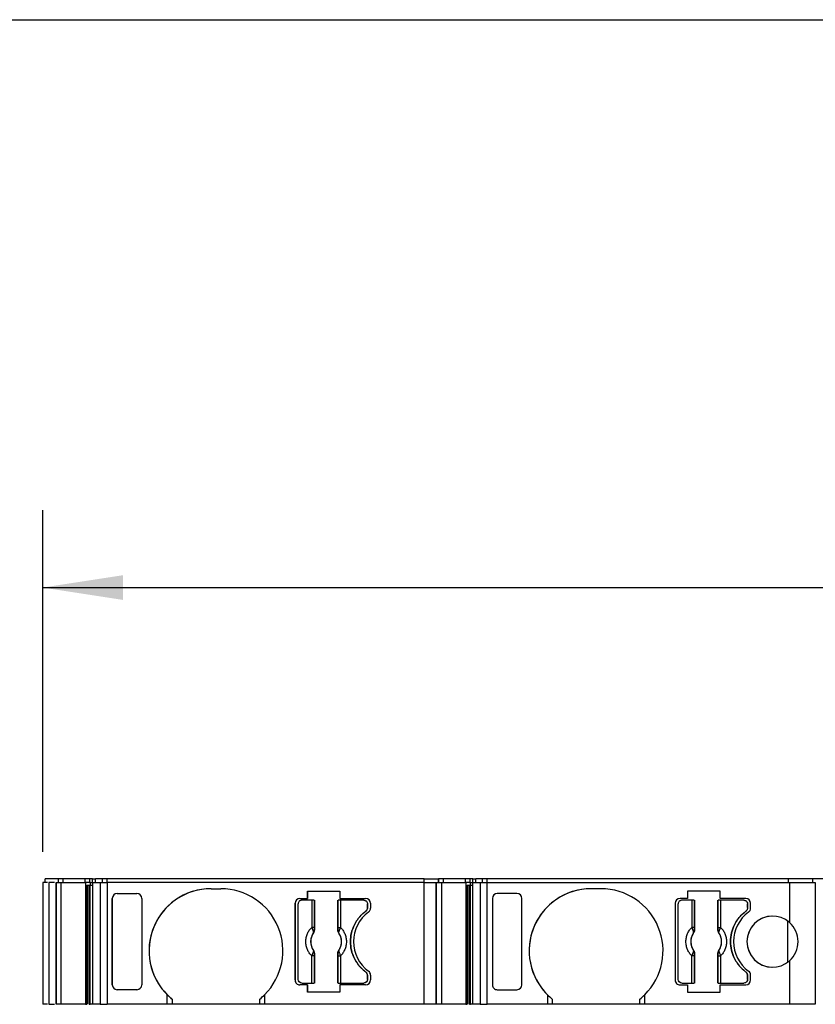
# Model space of a CAD drawing. Header units: millimetres. Extents: x 6 to 273, y 6 to 210.
# Tile 3 of 10: x 57 to 90, y 169 to 210. Entities that reach past the tile are written whole.
import ezdxf

# ---------------------------------------------------------------- set-up
doc = ezdxf.new("R2010")
doc.units = ezdxf.units.MM
doc.linetypes.add('SLD-Solid', pattern=[0])
doc.layers.add('DIMENSIONS', color=140, linetype='SLD-Solid', lineweight=25)
doc.layers.add('TEXT', color=140, linetype='SLD-Solid', lineweight=25)
doc.styles.add('SLDTEXTSTYLE0', font='TXT', dxfattribs={"width": 0.7})
doc.dimstyles.new('SLDDIMSTYLE0', dxfattribs={"dimtxt": 2.158008, "dimasz": 3.302, "dimexe": 0, "dimexo": 0.0625, "dimgap": 0.539502, "dimtad": 0, "dimtih": 1, "dimtoh": 1, "dimrnd": 1e-09, "dimzin": 12, "dimdsep": 46, "dimtxsty": 'SLDTEXTSTYLE0', "dimsah": 1, "dimcen": 0.09, "dimadec": 0, "dimazin": 3, "dimtfac": 1, "dimtofl": 0, "dimtmove": 0, "dimatfit": 3, "dimfxl": 0, "dimfrac": 2, "dimtolj": 1, "dimtzin": 12, "dimarcsym": 0})

# ---------------------------------------------------------------- blocks, each defined once
blk = doc.blocks.new('_D_4')
at = {"layer": 'DIMENSIONS'}
for p, q in [((57.914, 175.377), (57.914, 189.4)), ((138.002, 175.377), (138.002, 189.4)), ((57.914, 186.225), (90.734, 186.225)), ((93.658, 186.225), (92.933, 186.225)), ((92.933, 186.225), (92.933, 182.795)), ((100.071, 186.225), (100.795, 186.225)), ((100.795, 186.225), (100.795, 182.795)), ((138.002, 186.225), (102.995, 186.225)), ((92.933, 182.795), (93.658, 182.795)), ((100.795, 182.795), (100.071, 182.795))]:
    blk.add_line(p, q, dxfattribs=at)
for points in [[(57.914, 186.225), (61.216, 185.717), (61.216, 186.733)], [(138.002, 186.225), (134.7, 186.733), (134.7, 185.717)]]:
    blk.add_solid(points, dxfattribs=at)
at = {"layer": 'DIMENSIONS', "char_height": 2.1167, "attachment_point": 1, "style": 'SLDTEXTSTYLE0'}
for s, insert in [('80.1', (93.658, 189.437)), ('3.15', (93.658, 185.524))]:
    blk.add_mtext(s, dxfattribs=dict(at, insert=insert))

msp = doc.modelspace()

# ---------------------------------------------------------------- linework, layer by layer
for p, q in [((57.914, 174.107), (57.914, 169.107)), ((58.109, 174.107), (57.914, 174.107)), ((58.014, 174.107), (58.014, 174.257)), ((58.562, 174.257), (58.014, 174.257)), ((58.162, 174.107), (58.162, 169.107)), ((58.462, 174.107), (58.462, 169.107)), ((58.462, 169.107), (58.462, 174.107)), ((58.472, 169.107), (58.472, 174.107)), ((58.472, 174.107), (58.68, 174.107)), ((58.562, 174.107), (58.562, 174.257)), ((58.569, 174.257), (58.562, 174.257)), ((58.569, 174.107), (58.569, 174.257)), ((58.758, 174.257), (58.569, 174.257)), ((58.68, 169.107), (58.68, 174.107)), ((58.68, 174.107), (59.675, 174.107)), ((58.758, 174.107), (58.758, 174.257)), ((59.665, 174.257), (58.758, 174.257)), ((59.665, 174.107), (59.665, 174.257)), ((59.852, 174.257), (59.665, 174.257)), ((59.675, 174.107), (59.675, 169.107)), ((59.733, 174.107), (59.675, 174.107)), ((59.878, 174.107), (59.733, 174.107)), ((59.733, 174.007), (59.878, 174.007)), ((59.733, 169.107), (59.733, 174.007)), ((59.756, 174.007), (59.756, 169.107)), ((59.827, 174.007), (59.827, 169.107)), ((59.852, 174.107), (59.852, 174.257)), ((59.967, 174.257), (59.852, 174.257)), ((59.869, 169.107), (59.869, 174.007)), ((59.878, 174.007), (59.878, 174.107)), ((59.878, 174.107), (59.972, 174.107)), ((59.967, 174.107), (59.967, 174.257)), ((59.967, 174.257), (60.087, 174.257)), ((59.972, 169.107), (59.972, 174.107)), ((59.972, 174.107), (60.273, 174.107)), ((60.087, 174.107), (60.087, 174.257)), ((60.37, 174.257), (60.087, 174.257)), ((60.273, 174.107), (60.273, 169.107)), ((60.273, 174.107), (60.563, 174.107)), ((60.37, 174.107), (60.37, 174.257)), ((60.563, 174.257), (60.37, 174.257)), ((60.563, 174.107), (60.563, 174.257)), ((73.582, 174.257), (60.563, 174.257)), ((60.563, 174.107), (60.563, 169.107)), ((73.582, 174.107), (60.563, 174.107)), ((73.582, 174.107), (73.582, 174.257)), ((73.582, 174.257), (74.182, 174.257)), ((73.582, 169.107), (73.582, 174.107)), ((73.582, 174.107), (74.082, 174.107)), ((74.082, 174.107), (74.082, 169.107)), ((74.082, 169.107), (74.082, 174.107)), ((74.092, 169.107), (74.092, 174.107)), ((74.092, 174.107), (74.3, 174.107)), ((74.182, 174.107), (74.182, 174.257)), ((74.189, 174.257), (74.182, 174.257)), ((74.182, 174.257), (74.182, 174.107)), ((74.189, 174.107), (74.189, 174.257)), ((74.378, 174.257), (74.189, 174.257)), ((74.3, 174.107), (74.3, 169.107)), ((74.3, 174.107), (75.295, 174.107)), ((74.378, 174.107), (74.378, 174.257)), ((75.285, 174.257), (74.378, 174.257)), ((75.285, 174.107), (75.285, 174.257)), ((75.472, 174.257), (75.285, 174.257)), ((75.295, 174.107), (75.295, 169.107)), ((75.353, 174.107), (75.295, 174.107)), ((75.498, 174.107), (75.353, 174.107)), ((75.353, 174.007), (75.498, 174.007)), ((75.353, 169.107), (75.353, 174.007)), ((75.376, 174.007), (75.376, 169.107)), ((75.446, 174.007), (75.446, 169.107)), ((75.472, 174.107), (75.472, 174.257)), ((75.587, 174.257), (75.472, 174.257)), ((75.489, 169.107), (75.489, 174.007)), ((75.498, 174.007), (75.498, 174.107)), ((75.498, 174.107), (75.592, 174.107)), ((75.587, 174.107), (75.587, 174.257)), ((75.587, 174.257), (75.707, 174.257)), ((75.592, 169.107), (75.592, 174.107)), ((75.592, 174.107), (75.893, 174.107)), ((75.707, 174.107), (75.707, 174.257)), ((75.99, 174.257), (75.707, 174.257)), ((75.893, 174.107), (75.893, 169.107)), ((75.893, 174.107), (76.183, 174.107)), ((75.99, 174.107), (75.99, 174.257)), ((76.183, 174.257), (75.99, 174.257)), ((76.183, 174.107), (76.183, 174.257)), ((88.558, 174.257), (76.183, 174.257)), ((76.183, 174.107), (88.602, 174.107)), ((76.183, 169.107), (76.183, 174.107)), ((88.558, 174.107), (88.558, 174.257)), ((89.559, 174.257), (88.558, 174.257)), ((88.602, 174.107), (88.602, 172.465)), ((88.602, 174.107), (89.659, 174.107)), ((89.559, 174.107), (89.559, 174.257)), ((90.003, 174.257), (89.559, 174.257)), ((89.659, 174.107), (89.659, 169.107)), ((60.975, 173.657), (61.783, 173.657)), ((64.833, 173.857), (65.233, 173.857)), ((68.788, 173.757), (70.129, 173.757)), ((68.788, 173.457), (68.788, 173.757)), ((68.788, 173.757), (68.788, 173.457)), ((70.129, 173.757), (70.129, 173.457)), ((77.402, 173.657), (76.593, 173.657)), ((80.852, 173.857), (80.452, 173.857)), ((85.748, 173.757), (84.407, 173.757)), ((84.407, 173.757), (84.407, 173.457)), ((84.407, 173.757), (84.407, 173.457)), ((84.407, 173.757), (84.407, 173.757)), ((85.748, 173.457), (85.748, 173.757)), ((60.775, 169.908), (60.775, 173.457)), ((60.775, 173.457), (60.775, 169.908)), ((61.983, 173.457), (61.983, 169.908)), ((68.283, 170.107), (68.283, 173.257)), ((68.283, 173.257), (68.283, 173.257)), ((68.283, 173.257), (68.283, 170.107)), ((68.408, 170.132), (68.408, 173.232)), ((68.483, 173.457), (68.788, 173.457)), ((68.967, 173.382), (68.558, 173.382)), ((68.788, 173.457), (68.788, 173.457)), ((68.967, 173.382), (68.967, 172.269)), ((69.066, 173.382), (69.066, 172.269)), ((69.076, 173.382), (69.076, 172.159)), ((70.041, 172.159), (70.041, 173.382)), ((70.05, 172.269), (70.05, 173.382)), ((70.129, 173.457), (71.183, 173.457)), ((70.15, 173.382), (70.15, 172.269)), ((71.108, 173.382), (70.15, 173.382)), ((71.108, 173.382), (71.108, 173.382)), ((71.258, 173.082), (71.258, 173.232)), ((71.258, 173.232), (71.258, 173.082)), ((71.258, 173.232), (71.258, 173.232)), ((71.383, 173.257), (71.383, 173.057)), ((76.393, 173.457), (76.393, 169.908)), ((76.393, 173.457), (76.393, 169.908)), ((77.602, 169.908), (77.602, 173.457)), ((83.902, 173.257), (83.902, 170.107)), ((83.902, 173.257), (83.902, 173.257)), ((83.902, 173.257), (83.902, 170.107)), ((84.027, 170.132), (84.027, 173.232)), ((84.407, 173.457), (84.102, 173.457)), ((84.585, 173.382), (84.177, 173.382)), ((84.585, 173.382), (84.585, 172.269)), ((84.685, 173.382), (84.685, 172.269)), ((84.694, 173.382), (84.694, 172.159)), ((85.659, 172.159), (85.659, 173.382)), ((85.669, 172.269), (85.669, 173.382)), ((86.802, 173.457), (85.748, 173.457)), ((85.769, 173.382), (85.769, 172.269)), ((86.727, 173.382), (85.769, 173.382)), ((86.727, 173.382), (86.727, 173.382)), ((86.877, 173.082), (86.877, 173.232)), ((86.877, 173.232), (86.877, 173.232)), ((86.877, 173.232), (86.877, 173.082)), ((87.002, 173.057), (87.002, 173.257)), ((71.178, 172.922), (71.178, 172.922)), ((71.258, 173.082), (71.258, 173.082)), ((86.797, 172.922), (86.797, 172.922)), ((86.877, 173.082), (86.877, 173.082)), ((88.513, 172.536), (88.513, 170.829)), ((69.066, 172.269), (68.967, 172.269)), ((69.038, 172.045), (69.04, 172.045)), ((69.069, 172.161), (69.076, 172.159)), ((70.041, 172.159), (70.047, 172.161)), ((70.05, 172.269), (70.15, 172.269)), ((70.077, 172.045), (70.078, 172.045)), ((84.685, 172.269), (84.585, 172.269)), ((84.657, 172.045), (84.658, 172.045)), ((84.688, 172.161), (84.694, 172.159)), ((85.659, 172.159), (85.666, 172.161)), ((85.669, 172.269), (85.769, 172.269)), ((85.695, 172.045), (85.697, 172.045)), ((68.967, 169.982), (68.967, 171.096)), ((69.066, 171.096), (68.967, 171.096)), ((69.04, 171.32), (69.038, 171.319)), ((69.066, 171.096), (69.066, 169.982)), ((69.076, 171.206), (69.069, 171.204)), ((69.076, 171.206), (69.076, 169.982)), ((70.041, 169.982), (70.041, 171.206)), ((70.041, 171.206), (70.047, 171.204)), ((70.05, 169.982), (70.05, 171.096)), ((70.05, 171.096), (70.15, 171.096)), ((70.078, 171.319), (70.077, 171.32)), ((70.15, 171.096), (70.15, 169.982)), ((84.585, 169.982), (84.585, 171.096)), ((84.685, 171.096), (84.585, 171.096)), ((84.658, 171.32), (84.657, 171.319)), ((84.685, 171.096), (84.685, 169.982)), ((84.694, 171.206), (84.688, 171.204)), ((84.694, 171.206), (84.694, 169.982)), ((85.659, 169.982), (85.659, 171.206)), ((85.659, 171.206), (85.666, 171.204)), ((85.669, 169.982), (85.669, 171.096)), ((85.669, 171.096), (85.769, 171.096)), ((85.697, 171.319), (85.695, 171.32)), ((85.769, 171.096), (85.769, 169.982)), ((88.602, 170.9), (88.602, 169.107)), ((71.178, 170.442), (71.178, 170.442)), ((71.258, 170.132), (71.258, 170.282)), ((71.258, 170.282), (71.258, 170.282)), ((71.258, 170.282), (71.258, 170.132)), ((71.383, 170.308), (71.383, 170.107)), ((86.797, 170.442), (86.797, 170.442)), ((86.877, 170.132), (86.877, 170.282)), ((86.877, 170.282), (86.877, 170.282)), ((86.877, 170.282), (86.877, 170.132)), ((87.002, 170.107), (87.002, 170.308)), ((68.283, 170.107), (68.283, 170.107)), ((68.788, 169.907), (68.483, 169.907)), ((68.558, 169.982), (68.967, 169.982)), ((68.788, 169.607), (68.788, 169.907)), ((68.788, 169.907), (68.788, 169.607)), ((70.129, 169.907), (70.129, 169.607)), ((71.183, 169.907), (70.129, 169.907)), ((70.15, 169.982), (71.108, 169.982)), ((71.258, 170.132), (71.258, 170.132)), ((83.902, 170.107), (83.902, 170.107)), ((84.102, 169.907), (84.407, 169.907)), ((84.177, 169.982), (84.585, 169.982)), ((84.407, 169.907), (84.407, 169.607)), ((84.407, 169.907), (84.407, 169.607)), ((85.748, 169.607), (85.748, 169.907)), ((85.748, 169.907), (86.802, 169.907)), ((85.769, 169.982), (86.727, 169.982)), ((86.877, 170.132), (86.877, 170.132)), ((61.783, 169.707), (60.975, 169.707)), ((63.033, 169.107), (63.033, 169.501)), ((67.033, 169.501), (67.033, 169.107)), ((70.129, 169.607), (68.788, 169.607)), ((68.788, 169.607), (68.788, 169.607)), ((76.593, 169.707), (77.402, 169.707)), ((78.652, 169.501), (78.652, 169.107)), ((82.652, 169.107), (82.652, 169.501)), ((84.407, 169.607), (85.748, 169.607)), ((58.106, 169.107), (57.914, 169.107)), ((58.68, 169.107), (58.472, 169.107)), ((59.675, 169.107), (58.68, 169.107)), ((59.675, 169.107), (59.733, 169.107)), ((60.273, 169.107), (59.972, 169.107)), ((60.273, 169.107), (60.563, 169.107)), ((63.033, 169.107), (60.563, 169.107)), ((63.233, 169.107), (63.033, 169.107)), ((63.233, 169.322), (63.233, 169.107)), ((66.833, 169.107), (63.233, 169.107)), ((66.833, 169.107), (66.833, 169.322)), ((67.033, 169.107), (66.833, 169.107)), ((73.582, 169.107), (67.033, 169.107)), ((74.082, 169.107), (73.582, 169.107)), ((74.3, 169.107), (74.092, 169.107)), ((75.295, 169.107), (74.3, 169.107)), ((75.295, 169.107), (75.353, 169.107)), ((75.893, 169.107), (75.592, 169.107)), ((75.893, 169.107), (76.183, 169.107)), ((78.652, 169.107), (76.183, 169.107)), ((78.852, 169.107), (78.652, 169.107)), ((78.852, 169.322), (78.852, 169.107)), ((82.452, 169.107), (78.852, 169.107)), ((82.452, 169.107), (82.452, 169.322)), ((82.652, 169.107), (82.452, 169.107)), ((88.602, 169.107), (82.652, 169.107)), ((89.659, 169.107), (88.602, 169.107))]:
    msp.add_line(p, q)
for centre, radius, start, end in [((64.833, 171.307), 2.55, 90, 225.0991), ((64.833, 171.307), 2.55, 90, 231.1377), ((65.233, 171.307), 2.55, 314.9009, 90), ((80.452, 171.307), 2.55, 90, 225.0991), ((80.452, 171.307), 2.55, 90, 231.1376), ((80.852, 171.307), 2.55, 314.9009, 90), ((68.483, 173.257), 0.2, 90, 180), ((68.483, 173.257), 0.2, 90, 180), ((71.183, 173.257), 0.2, 0, 89.9998), ((84.102, 173.257), 0.2, 90, 180), ((84.102, 173.257), 0.2, 90, 180), ((86.802, 173.257), 0.2, 0, 89.9998), ((72.183, 171.682), 1.5, 126.0319, 233.9681), ((71.183, 173.057), 0.2, 306.0319, 0), ((87.802, 171.682), 1.5, 126.0319, 233.9681), ((87.902, 171.682), 1.05, 48.1905, 311.8095), ((87.902, 171.682), 1.05, 90, 270), ((86.802, 173.057), 0.2, 306.0319, 0), ((87.902, 171.682), 1.05, 311.8095, 48.1905), ((69.558, 171.682), 0.634, 145.0833, 214.9167), ((69.005, 172.176), 0.066, 289.9615, 346.8945), ((70.112, 172.176), 0.066, 193.1054, 250.0385), ((69.558, 171.682), 0.634, 325.0833, 34.9167), ((85.177, 171.682), 0.634, 145.0833, 214.9167), ((84.624, 172.176), 0.066, 289.9615, 346.8945), ((85.73, 172.176), 0.066, 193.1054, 250.0385), ((85.177, 171.682), 0.634, 325.0833, 34.9167), ((69.005, 171.189), 0.066, 13.1055, 70.0385), ((70.112, 171.189), 0.066, 109.9615, 166.8946), ((84.624, 171.189), 0.066, 13.1055, 70.0385), ((85.73, 171.189), 0.066, 109.9615, 166.8946), ((71.183, 170.308), 0.2, 0, 53.9679), ((86.802, 170.308), 0.2, 0, 53.9679), ((68.483, 170.107), 0.2, 180, 270.0003), ((71.183, 170.107), 0.2, 270.0005, 0), ((84.102, 170.107), 0.2, 180, 270.0003), ((86.802, 170.107), 0.2, 270, 0), ((64.833, 171.307), 2.55, 225.0991, 231.1377), ((65.233, 171.307), 2.55, 308.8623, 314.9008), ((80.452, 171.307), 2.55, 225.0991, 231.1376), ((80.852, 171.307), 2.55, 308.8623, 314.9009)]:
    msp.add_arc(centre, radius, start, end)
for centre, major_axis, start_param, end_param in [((60.975, 173.457), (0, -0.201), 3.141599, 4.712395), ((61.783, 173.457), (0, -0.201), 1.570803, 3.141598), ((60.975, 169.908), (0, 0.201), 1.57079, 3.141586), ((61.783, 169.908), (0, 0.201), 3.141586, 4.712382)]:
    msp.add_ellipse(centre, major_axis=major_axis, ratio=0.996195, start_param=start_param, end_param=end_param)
at = {"extrusion": (-6.31539e-08, -5.08013e-15, 1)}
msp.add_ellipse((76.593, 173.457), major_axis=(0, -0.201), ratio=0.996195, start_param=3.141599, end_param=4.712395, dxfattribs=at)
at = {"extrusion": (-6.31539e-08, 1.26158e-14, 1)}
msp.add_ellipse((77.402, 173.457), major_axis=(0, -0.201), ratio=0.996195, start_param=1.570802, end_param=3.141598, dxfattribs=at)
at = {"extrusion": (-6.31539e-08, 5.08013e-15, 1)}
msp.add_ellipse((76.593, 169.908), major_axis=(0, 0.201), ratio=0.996195, start_param=1.57079, end_param=3.141587, dxfattribs=at)
at = {"extrusion": (-6.31539e-08, -1.26158e-14, 1)}
msp.add_ellipse((77.402, 169.908), major_axis=(0, 0.201), ratio=0.996195, start_param=3.141587, end_param=4.712382, dxfattribs=at)
for points, knots in [([(58.398, 174.107), (58.381, 174.107), (58.325, 174.107), (58.245, 174.107), (58.176, 174.107), (58.167, 174.107), (58.162, 174.107)], [0, 0, 0, 0, 0.1280893, 0.4187262, 0.7093631, 1, 1, 1, 1]), ([(59.878, 174.007), (59.902, 174.007), (59.936, 174.007), (59.963, 174.007), (59.972, 174.007)], [0, 0, 0, 0, 0.671812, 1, 1, 1, 1]), ([(75.498, 174.007), (75.521, 174.007), (75.556, 174.007), (75.583, 174.007), (75.592, 174.007)], [0, 0, 0, 0, 0.671812, 1, 1, 1, 1]), ([(68.558, 173.382), (68.545, 173.381), (68.519, 173.38), (68.482, 173.364), (68.446, 173.336), (68.414, 173.292), (68.41, 173.252), (68.408, 173.232)], [0, 0, 0, 0, 0.168224, 0.331133, 0.500763, 0.749586, 1, 1, 1, 1]), ([(69.066, 173.382), (69.064, 173.382), (69.052, 173.382), (69.016, 173.382), (68.991, 173.382), (68.967, 173.382)], [0, 0, 0, 0, 0.5, 0.5, 1, 1, 1, 1]), ([(70.15, 173.382), (70.125, 173.382), (70.101, 173.382), (70.064, 173.382), (70.052, 173.382), (70.05, 173.382)], [0, 0, 0, 0, 0.5, 0.5, 1, 1, 1, 1]), ([(71.108, 173.382), (71.148, 173.382), (71.187, 173.366), (71.242, 173.311), (71.258, 173.272), (71.258, 173.232)], [0, 0, 0, 0, 0.5, 0.5, 1, 1, 1, 1]), ([(71.108, 173.382), (71.121, 173.381), (71.148, 173.38), (71.184, 173.364), (71.22, 173.336), (71.252, 173.292), (71.256, 173.252), (71.258, 173.232)], [0, 0, 0, 0, 0.168224, 0.331133, 0.500763, 0.749586, 1, 1, 1, 1]), ([(84.177, 173.382), (84.164, 173.381), (84.138, 173.38), (84.101, 173.364), (84.065, 173.336), (84.033, 173.292), (84.029, 173.252), (84.027, 173.232)], [0, 0, 0, 0, 0.168224, 0.331133, 0.500763, 0.749586, 1, 1, 1, 1]), ([(84.685, 173.382), (84.683, 173.382), (84.671, 173.382), (84.635, 173.382), (84.61, 173.382), (84.585, 173.382)], [0, 0, 0, 0, 0.5, 0.5, 1, 1, 1, 1]), ([(85.769, 173.382), (85.744, 173.382), (85.719, 173.382), (85.683, 173.382), (85.671, 173.382), (85.669, 173.382)], [0, 0, 0, 0, 0.5, 0.5, 1, 1, 1, 1]), ([(86.727, 173.382), (86.766, 173.382), (86.805, 173.366), (86.861, 173.311), (86.877, 173.272), (86.877, 173.232)], [0, 0, 0, 0, 0.5, 0.5, 1, 1, 1, 1]), ([(86.727, 173.382), (86.74, 173.381), (86.766, 173.38), (86.803, 173.364), (86.839, 173.336), (86.871, 173.292), (86.875, 173.252), (86.877, 173.232)], [0, 0, 0, 0, 0.168224, 0.331133, 0.500763, 0.749586, 1, 1, 1, 1]), ([(71.178, 172.922), (71.147, 172.897), (71.083, 172.848), (70.997, 172.765), (70.917, 172.677), (70.844, 172.583), (70.779, 172.482), (70.683, 172.307), (70.585, 172.042), (70.545, 171.683), (70.585, 171.323), (70.696, 171.02), (70.84, 170.781), (70.993, 170.594), (71.116, 170.493), (71.178, 170.442)], [0, 0, 0, 0, 0.042112, 0.083729, 0.125101, 0.166484, 0.208132, 0.250294, 0.375098, 0.50009, 0.624895, 0.749887, 0.833557, 0.916248, 1, 1, 1, 1]), ([(71.178, 170.442), (71.147, 170.467), (71.083, 170.517), (70.997, 170.599), (70.917, 170.688), (70.844, 170.782), (70.779, 170.883), (70.683, 171.058), (70.585, 171.323), (70.545, 171.682), (70.585, 172.042), (70.696, 172.344), (70.84, 172.584), (70.993, 172.77), (71.116, 172.871), (71.178, 172.922)], [0, 0, 0, 0, 0.042112, 0.083729, 0.125101, 0.166484, 0.208132, 0.250294, 0.375098, 0.50009, 0.624895, 0.749887, 0.833557, 0.916248, 1, 1, 1, 1]), ([(71.258, 173.082), (71.257, 173.067), (71.255, 173.036), (71.239, 172.992), (71.214, 172.953), (71.19, 172.932), (71.178, 172.922)], [0, 0, 0, 0, 0.249233, 0.499959, 0.749241, 1, 1, 1, 1]), ([(86.797, 170.442), (86.765, 170.467), (86.702, 170.517), (86.615, 170.599), (86.535, 170.688), (86.463, 170.782), (86.397, 170.883), (86.301, 171.058), (86.204, 171.323), (86.164, 171.682), (86.204, 172.042), (86.315, 172.344), (86.458, 172.584), (86.611, 172.77), (86.735, 172.871), (86.797, 172.922)], [0, 0, 0, 0, 0.042112, 0.083729, 0.125101, 0.166484, 0.208132, 0.250294, 0.375098, 0.50009, 0.624895, 0.749887, 0.833557, 0.916248, 1, 1, 1, 1]), ([(86.797, 172.922), (86.765, 172.897), (86.702, 172.848), (86.615, 172.765), (86.535, 172.677), (86.463, 172.583), (86.397, 172.482), (86.301, 172.307), (86.204, 172.042), (86.164, 171.683), (86.204, 171.323), (86.315, 171.02), (86.458, 170.781), (86.611, 170.594), (86.735, 170.493), (86.797, 170.442)], [0, 0, 0, 0, 0.042112, 0.083729, 0.125101, 0.166484, 0.208132, 0.250294, 0.375098, 0.50009, 0.624895, 0.749887, 0.833557, 0.916248, 1, 1, 1, 1]), ([(86.877, 173.082), (86.876, 173.067), (86.874, 173.036), (86.857, 172.992), (86.832, 172.953), (86.809, 172.932), (86.797, 172.922)], [0, 0, 0, 0, 0.2492334, 0.4999587, 0.7492415, 1, 1, 1, 1]), ([(68.967, 171.096), (68.949, 171.115), (68.913, 171.153), (68.867, 171.215), (68.826, 171.282), (68.779, 171.38), (68.736, 171.513), (68.719, 171.682), (68.736, 171.852), (68.787, 172.009), (68.862, 172.152), (68.932, 172.23), (68.967, 172.269)], [0, 0, 0, 0, 0.06027, 0.120056, 0.179893, 0.240314, 0.370015, 0.500128, 0.629829, 0.759943, 0.879871, 1, 1, 1, 1]), ([(69.04, 172.045), (69.026, 172.023), (68.998, 171.98), (68.966, 171.91), (68.943, 171.837), (68.929, 171.76), (68.924, 171.676), (68.931, 171.584), (68.954, 171.489), (68.989, 171.4), (69.023, 171.347), (69.04, 171.32)], [0, 0, 0, 0, 0.101069, 0.200103, 0.298615, 0.398141, 0.500173, 0.626627, 0.756016, 0.877292, 1, 1, 1, 1]), ([(69.038, 172.045), (69.04, 172.051), (69.043, 172.06), (69.04, 172.078), (69.035, 172.096), (69.03, 172.108), (69.027, 172.114)], [0, 0, 0, 0, 0.306881, 0.575882, 0.806979, 1, 1, 1, 1]), ([(69.069, 172.161), (69.069, 172.145), (69.068, 172.103), (69.049, 172.067), (69.038, 172.045)], [0, 0, 0, 0, 0.389276, 1, 1, 1, 1]), ([(69.076, 172.159), (69.075, 172.145), (69.074, 172.118), (69.061, 172.079), (69.047, 172.056), (69.04, 172.045)], [0, 0, 0, 0, 0.335719, 0.664281, 1, 1, 1, 1]), ([(69.066, 172.269), (69.066, 172.249), (69.067, 172.21), (69.068, 172.177), (69.069, 172.161)], [0, 0, 0, 0, 0.521485, 1, 1, 1, 1]), ([(70.077, 172.045), (70.07, 172.056), (70.055, 172.079), (70.043, 172.118), (70.042, 172.145), (70.041, 172.159)], [0, 0, 0, 0, 0.335719, 0.664281, 1, 1, 1, 1]), ([(70.047, 172.161), (70.048, 172.171), (70.049, 172.192), (70.05, 172.229), (70.05, 172.255), (70.05, 172.269)], [0, 0, 0, 0, 0.317222, 0.645084, 1, 1, 1, 1]), ([(70.078, 172.045), (70.072, 172.057), (70.06, 172.078), (70.051, 172.111), (70.047, 172.138), (70.047, 172.154), (70.047, 172.161)], [0, 0, 0, 0, 0.332097, 0.61117, 0.833934, 1, 1, 1, 1]), ([(70.077, 171.32), (70.091, 171.342), (70.119, 171.385), (70.151, 171.455), (70.174, 171.528), (70.188, 171.604), (70.193, 171.689), (70.186, 171.781), (70.163, 171.875), (70.128, 171.965), (70.094, 172.018), (70.077, 172.045)], [0, 0, 0, 0, 0.101069, 0.200103, 0.298615, 0.398141, 0.500173, 0.626627, 0.756016, 0.877292, 1, 1, 1, 1]), ([(70.15, 172.269), (70.168, 172.25), (70.204, 172.212), (70.25, 172.149), (70.291, 172.083), (70.338, 171.985), (70.38, 171.852), (70.397, 171.683), (70.38, 171.513), (70.33, 171.355), (70.254, 171.212), (70.185, 171.135), (70.15, 171.096)], [0, 0, 0, 0, 0.0602697, 0.1200562, 0.1798933, 0.2403137, 0.3700145, 0.5001284, 0.6298294, 0.7599435, 0.879871, 1, 1, 1, 1]), ([(84.585, 171.096), (84.567, 171.115), (84.532, 171.153), (84.485, 171.215), (84.445, 171.282), (84.397, 171.38), (84.355, 171.513), (84.338, 171.682), (84.355, 171.852), (84.405, 172.009), (84.481, 172.152), (84.551, 172.23), (84.585, 172.269)], [0, 0, 0, 0, 0.0602697, 0.1200562, 0.1798933, 0.2403137, 0.3700145, 0.5001284, 0.6298294, 0.7599435, 0.879871, 1, 1, 1, 1]), ([(84.658, 172.045), (84.644, 172.023), (84.616, 171.98), (84.584, 171.91), (84.561, 171.837), (84.548, 171.76), (84.542, 171.676), (84.549, 171.584), (84.572, 171.489), (84.608, 171.4), (84.641, 171.347), (84.658, 171.32)], [0, 0, 0, 0, 0.101069, 0.200103, 0.298615, 0.398141, 0.500173, 0.626627, 0.756016, 0.877292, 1, 1, 1, 1]), ([(84.657, 172.045), (84.658, 172.051), (84.661, 172.06), (84.659, 172.078), (84.654, 172.096), (84.648, 172.108), (84.646, 172.114)], [0, 0, 0, 0, 0.306881, 0.575882, 0.806979, 1, 1, 1, 1]), ([(84.688, 172.161), (84.687, 172.145), (84.686, 172.103), (84.668, 172.067), (84.657, 172.045)], [0, 0, 0, 0, 0.389276, 1, 1, 1, 1]), ([(84.694, 172.159), (84.694, 172.145), (84.692, 172.118), (84.68, 172.079), (84.666, 172.056), (84.658, 172.045)], [0, 0, 0, 0, 0.3357194, 0.6642806, 1, 1, 1, 1]), ([(84.685, 172.269), (84.685, 172.249), (84.685, 172.21), (84.687, 172.177), (84.688, 172.161)], [0, 0, 0, 0, 0.521485, 1, 1, 1, 1]), ([(85.695, 172.045), (85.688, 172.056), (85.674, 172.079), (85.662, 172.118), (85.66, 172.145), (85.659, 172.159)], [0, 0, 0, 0, 0.335719, 0.664281, 1, 1, 1, 1]), ([(85.666, 172.161), (85.667, 172.171), (85.668, 172.192), (85.669, 172.229), (85.669, 172.255), (85.669, 172.269)], [0, 0, 0, 0, 0.3172218, 0.6450837, 1, 1, 1, 1]), ([(85.697, 172.045), (85.69, 172.057), (85.679, 172.078), (85.67, 172.111), (85.666, 172.138), (85.666, 172.154), (85.666, 172.161)], [0, 0, 0, 0, 0.332097, 0.61117, 0.833934, 1, 1, 1, 1]), ([(85.695, 171.32), (85.71, 171.342), (85.738, 171.385), (85.769, 171.455), (85.792, 171.528), (85.806, 171.604), (85.811, 171.689), (85.804, 171.781), (85.782, 171.875), (85.746, 171.965), (85.712, 172.018), (85.695, 172.045)], [0, 0, 0, 0, 0.101069, 0.200103, 0.298615, 0.398141, 0.500173, 0.626627, 0.756016, 0.877292, 1, 1, 1, 1]), ([(85.769, 172.269), (85.786, 172.25), (85.822, 172.212), (85.869, 172.149), (85.909, 172.083), (85.957, 171.985), (85.999, 171.852), (86.016, 171.683), (85.999, 171.513), (85.949, 171.355), (85.873, 171.212), (85.803, 171.135), (85.769, 171.096)], [0, 0, 0, 0, 0.06027, 0.120056, 0.179893, 0.240314, 0.370015, 0.500128, 0.629829, 0.759943, 0.879871, 1, 1, 1, 1]), ([(69.038, 171.319), (69.045, 171.308), (69.056, 171.287), (69.065, 171.254), (69.069, 171.227), (69.069, 171.211), (69.069, 171.204)], [0, 0, 0, 0, 0.332097, 0.61117, 0.833934, 1, 1, 1, 1]), ([(69.04, 171.32), (69.047, 171.308), (69.061, 171.286), (69.074, 171.246), (69.075, 171.219), (69.076, 171.206)], [0, 0, 0, 0, 0.335719, 0.664281, 1, 1, 1, 1]), ([(69.069, 171.204), (69.069, 171.194), (69.067, 171.173), (69.066, 171.135), (69.066, 171.109), (69.066, 171.096)], [0, 0, 0, 0, 0.317222, 0.645084, 1, 1, 1, 1]), ([(70.041, 171.206), (70.042, 171.219), (70.043, 171.246), (70.055, 171.286), (70.07, 171.308), (70.077, 171.32)], [0, 0, 0, 0, 0.335719, 0.664281, 1, 1, 1, 1]), ([(70.047, 171.204), (70.048, 171.22), (70.049, 171.262), (70.067, 171.298), (70.078, 171.319)], [0, 0, 0, 0, 0.389276, 1, 1, 1, 1]), ([(70.05, 171.096), (70.05, 171.116), (70.05, 171.155), (70.048, 171.188), (70.047, 171.204)], [0, 0, 0, 0, 0.521485, 1, 1, 1, 1]), ([(70.078, 171.319), (70.077, 171.314), (70.074, 171.304), (70.077, 171.286), (70.081, 171.269), (70.087, 171.256), (70.089, 171.251)], [0, 0, 0, 0, 0.306881, 0.575882, 0.806979, 1, 1, 1, 1]), ([(70.089, 171.251), (70.093, 171.242), (70.103, 171.221), (70.118, 171.182), (70.135, 171.139), (70.145, 171.11), (70.15, 171.096)], [0, 0, 0, 0, 0.220475, 0.499075, 0.748119, 1, 1, 1, 1]), ([(84.657, 171.319), (84.663, 171.308), (84.675, 171.287), (84.684, 171.254), (84.688, 171.227), (84.688, 171.211), (84.688, 171.204)], [0, 0, 0, 0, 0.332097, 0.61117, 0.833934, 1, 1, 1, 1]), ([(84.658, 171.32), (84.666, 171.308), (84.68, 171.286), (84.692, 171.246), (84.694, 171.219), (84.694, 171.206)], [0, 0, 0, 0, 0.3357194, 0.6642806, 1, 1, 1, 1]), ([(84.688, 171.204), (84.687, 171.194), (84.686, 171.173), (84.685, 171.135), (84.685, 171.109), (84.685, 171.096)], [0, 0, 0, 0, 0.317222, 0.645084, 1, 1, 1, 1]), ([(85.659, 171.206), (85.66, 171.219), (85.662, 171.246), (85.674, 171.286), (85.688, 171.308), (85.695, 171.32)], [0, 0, 0, 0, 0.3357194, 0.6642806, 1, 1, 1, 1]), ([(85.666, 171.204), (85.666, 171.22), (85.668, 171.262), (85.686, 171.298), (85.697, 171.319)], [0, 0, 0, 0, 0.389276, 1, 1, 1, 1]), ([(85.669, 171.096), (85.669, 171.116), (85.669, 171.155), (85.667, 171.188), (85.666, 171.204)], [0, 0, 0, 0, 0.521485, 1, 1, 1, 1]), ([(85.697, 171.319), (85.695, 171.314), (85.693, 171.304), (85.695, 171.286), (85.7, 171.269), (85.705, 171.256), (85.708, 171.251)], [0, 0, 0, 0, 0.306881, 0.575882, 0.806979, 1, 1, 1, 1]), ([(85.708, 171.251), (85.712, 171.242), (85.721, 171.221), (85.737, 171.182), (85.754, 171.139), (85.764, 171.11), (85.769, 171.096)], [0, 0, 0, 0, 0.2204753, 0.4990753, 0.7481191, 1, 1, 1, 1]), ([(71.258, 170.282), (71.257, 170.298), (71.255, 170.329), (71.239, 170.372), (71.214, 170.412), (71.19, 170.432), (71.178, 170.442)], [0, 0, 0, 0, 0.249233, 0.499959, 0.749241, 1, 1, 1, 1]), ([(71.178, 170.442), (71.19, 170.432), (71.214, 170.412), (71.238, 170.373), (71.255, 170.329), (71.257, 170.298), (71.258, 170.282)], [0, 0, 0, 0, 0.249233, 0.499959, 0.749241, 1, 1, 1, 1]), ([(86.877, 170.282), (86.876, 170.298), (86.874, 170.329), (86.857, 170.372), (86.832, 170.412), (86.809, 170.432), (86.797, 170.442)], [0, 0, 0, 0, 0.249233, 0.499959, 0.749241, 1, 1, 1, 1]), ([(86.797, 170.442), (86.809, 170.432), (86.832, 170.412), (86.857, 170.373), (86.874, 170.329), (86.876, 170.298), (86.877, 170.282)], [0, 0, 0, 0, 0.249233, 0.499959, 0.749241, 1, 1, 1, 1]), ([(68.283, 170.107), (68.284, 170.094), (68.285, 170.068), (68.297, 170.03), (68.315, 169.996), (68.349, 169.956), (68.404, 169.915), (68.457, 169.91), (68.483, 169.907)], [0, 0, 0, 0, 0.12725, 0.249812, 0.372751, 0.501086, 0.749808, 1, 1, 1, 1]), ([(68.558, 169.982), (68.519, 169.982), (68.48, 169.999), (68.424, 170.054), (68.408, 170.093), (68.408, 170.132)], [0, 0, 0, 0, 0.5, 0.5, 1, 1, 1, 1]), ([(68.967, 169.982), (68.991, 169.982), (69.016, 169.982), (69.052, 169.982), (69.064, 169.982), (69.066, 169.982)], [0, 0, 0, 0, 0.5, 0.5, 1, 1, 1, 1]), ([(70.05, 169.982), (70.052, 169.982), (70.064, 169.982), (70.101, 169.982), (70.125, 169.982), (70.15, 169.982)], [0, 0, 0, 0, 0.5, 0.5, 1, 1, 1, 1]), ([(71.258, 170.132), (71.258, 170.093), (71.242, 170.054), (71.187, 169.999), (71.148, 169.982), (71.108, 169.982)], [0, 0, 0, 0, 0.5, 0.5, 1, 1, 1, 1]), ([(71.258, 170.132), (71.257, 170.119), (71.256, 170.093), (71.24, 170.056), (71.212, 170.02), (71.168, 169.988), (71.128, 169.984), (71.108, 169.982)], [0, 0, 0, 0, 0.168224, 0.3311335, 0.500763, 0.7495865, 1, 1, 1, 1]), ([(83.902, 170.107), (83.903, 170.094), (83.904, 170.068), (83.915, 170.03), (83.934, 169.996), (83.968, 169.956), (84.023, 169.915), (84.076, 169.91), (84.102, 169.907)], [0, 0, 0, 0, 0.12725, 0.249812, 0.372751, 0.501086, 0.749808, 1, 1, 1, 1]), ([(84.177, 169.982), (84.138, 169.982), (84.099, 169.999), (84.043, 170.054), (84.027, 170.093), (84.027, 170.132)], [0, 0, 0, 0, 0.5, 0.5, 1, 1, 1, 1]), ([(84.585, 169.982), (84.61, 169.982), (84.635, 169.982), (84.671, 169.982), (84.683, 169.982), (84.685, 169.982)], [0, 0, 0, 0, 0.5, 0.5, 1, 1, 1, 1]), ([(85.669, 169.982), (85.671, 169.982), (85.683, 169.982), (85.719, 169.982), (85.744, 169.982), (85.769, 169.982)], [0, 0, 0, 0, 0.5, 0.5, 1, 1, 1, 1]), ([(86.877, 170.132), (86.877, 170.093), (86.861, 170.054), (86.805, 169.999), (86.766, 169.982), (86.727, 169.982)], [0, 0, 0, 0, 0.5, 0.5, 1, 1, 1, 1]), ([(86.877, 170.132), (86.876, 170.119), (86.874, 170.093), (86.859, 170.056), (86.83, 170.02), (86.786, 169.988), (86.747, 169.984), (86.727, 169.982)], [0, 0, 0, 0, 0.168224, 0.331133, 0.500763, 0.749586, 1, 1, 1, 1]), ([(58.162, 169.107), (58.167, 169.107), (58.176, 169.107), (58.245, 169.107), (58.325, 169.107), (58.381, 169.107), (58.398, 169.107)], [0, 0, 0, 0, 0.290637, 0.581274, 0.871911, 1, 1, 1, 1]), ([(59.972, 169.107), (59.963, 169.107), (59.931, 169.107), (59.893, 169.107), (59.877, 169.107), (59.869, 169.107)], [0, 0, 0, 0, 0.17371, 0.586855, 1, 1, 1, 1]), ([(75.592, 169.107), (75.582, 169.107), (75.551, 169.107), (75.513, 169.107), (75.497, 169.107), (75.489, 169.107)], [0, 0, 0, 0, 0.17371, 0.586855, 1, 1, 1, 1])]:
    msp.add_open_spline(points, degree=3, knots=knots)
for points in [[(71.258, 173.082), (71.258, 173.021), (71.228, 172.959), (71.178, 172.922)], [(86.877, 173.082), (86.877, 173.021), (86.846, 172.959), (86.797, 172.922)], [(68.967, 172.269), (68.986, 172.213), (69.008, 172.156), (69.027, 172.114)], [(70.078, 172.045), (70.072, 172.061), (70.075, 172.083), (70.089, 172.114)], [(70.089, 172.114), (70.109, 172.156), (70.131, 172.213), (70.15, 172.269)], [(84.585, 172.269), (84.604, 172.213), (84.627, 172.156), (84.646, 172.114)], [(85.697, 172.045), (85.69, 172.061), (85.693, 172.083), (85.708, 172.114)], [(85.708, 172.114), (85.727, 172.156), (85.75, 172.213), (85.769, 172.269)], [(69.027, 171.251), (69.008, 171.209), (68.986, 171.152), (68.967, 171.096)], [(69.038, 171.319), (69.045, 171.304), (69.042, 171.281), (69.027, 171.251)], [(84.646, 171.251), (84.627, 171.209), (84.604, 171.152), (84.585, 171.096)], [(84.657, 171.319), (84.663, 171.304), (84.66, 171.281), (84.646, 171.251)], [(59.827, 169.107), (59.848, 169.107), (59.865, 169.107), (59.869, 169.107)], [(75.446, 169.107), (75.468, 169.107), (75.485, 169.107), (75.489, 169.107)]]:
    msp.add_open_spline(points, degree=3)
at = {"layer": 'TEXT'}
msp.add_line((6.35, 209.55), (273.05, 209.55), dxfattribs=at)

# ---------------------------------------------------------------- dimensions: what is measured, and where the dimension line sits
at = {"layer": 'DIMENSIONS'}
dim = msp.add_linear_dim(base=(138.002, 186.225), p1=(57.914, 174.107), p2=(138.002, 174.107), angle=360, dimstyle='SLDDIMSTYLE0', dxfattribs=at)
dim.commit()
dim.dimension.update_dxf_attribs({"geometry": '_D_4', "text_midpoint": (96.864, 186.225), "dimtype": 160})

doc.saveas('drawing.dxf')
